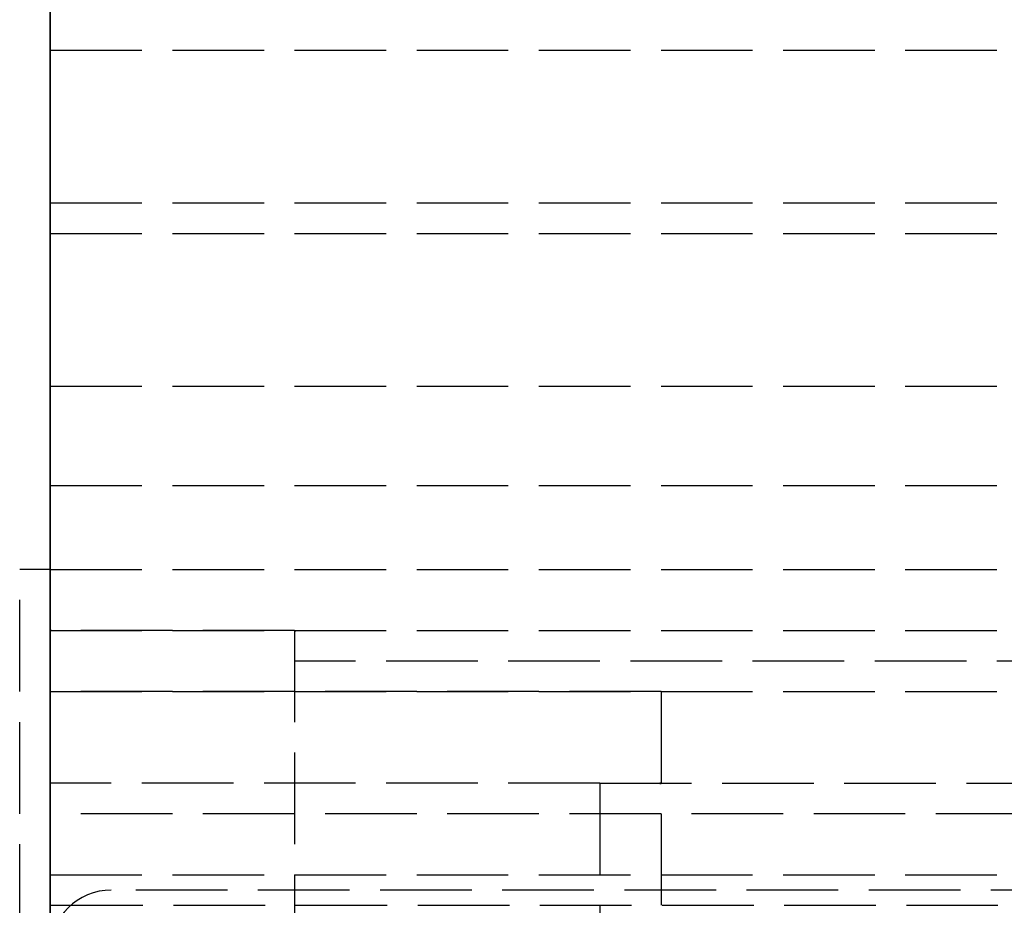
# Model space of a CAD drawing. Header units: millimetres. Extents: x 0 to 2050, y -94 to 94.
# Tile 4 of 13: x 0 to 16, y 5 to 20. Entities that reach past the tile are written whole.
import ezdxf

# ---------------------------------------------------------------- set-up
doc = ezdxf.new("R2010")
doc.units = ezdxf.units.MM
doc.header["$LTSCALE"] = 10
doc.linetypes.add('ALLCAD_Strich', pattern=[0.2, 0.15, -0.05])
doc.layers.add('BESCH_KONT_sich_schn_grun_2d', color=10, linetype='Continuous')
doc.layers.add('BESCH_KONT_sich_schn_seit_2d', color=160, linetype='Continuous')

msp = doc.modelspace()

# ---------------------------------------------------------------- linework, layer by layer
at = {"layer": 'BESCH_KONT_sich_schn_grun_2d', "linetype": 'ALLCAD_Strich'}
for p, q in [((0, 94), (0, -94)), ((0, 19.5), (2050, 19.5)), ((0, 17), (2050, 17)), ((0, 16.5), (2020, 16.5)), ((0, 14), (2020, 14)), ((0, 12.375), (2020, 12.375)), ((0, 11), (-0.5, 11)), ((-0.5, -11), (-0.5, 11)), ((0, 11), (1005, 11)), ((0.003, 10.005), (0, 10.005)), ((4, 10), (0, 10)), ((0, 10), (16, 10)), ((0.002, 10), (0.002, 10.005)), ((0.003, 10), (0.003, 10.005)), ((0.003, 10), (0.003, 10.005)), ((0.003, 10.005), (0.003, 10.005)), ((0.003, 10.005), (0.006, 10.005)), ((0.003, 10), (0.003, 10.005)), ((0.003, 10), (0.003, 10.005)), ((0.004, 10), (0.004, 10.005)), ((0.006, 10), (0.006, 10.005)), ((0.009, 10.005), (0.007, 10.005)), ((0.007, 10), (0.007, 10.005)), ((0.009, 10.005), (0.013, 10.005)), ((0.009, 10), (0.009, 10.005)), ((0.009, 10), (0.009, 10.005)), ((0.01, 10), (0.01, 10.005)), ((0.011, 10.005), (0.011, 10)), ((0.011, 10), (0.011, 10.005)), ((0.013, 10), (0.013, 10.005)), ((0.014, 10), (0.014, 10.005)), ((0.017, 10.005), (0.014, 10.005)), ((0.016, 10), (0.016, 10.005)), ((0.017, 10), (0.017, 10.005)), ((0.017, 10), (0.017, 10.005)), ((0.017, 10.005), (0.017, 10.005)), ((0.017, 10.005), (0.02, 10.005)), ((0.017, 10), (0.017, 10.005)), ((0.017, 10), (0.017, 10.005)), ((0.018, 10), (0.018, 10.005)), ((0.02, 10), (0.02, 10.005)), ((4, 10), (4, -10)), ((4, 10), (4.005, 10)), ((4, 9.998), (4.005, 9.998)), ((4, 9.997), (4.005, 9.997)), ((4, 9.997), (4.005, 9.997)), ((4, 9.997), (4.005, 9.997)), ((4, 9.996), (4.005, 9.996)), ((4, 9.995), (4.005, 9.995)), ((4.005, 9.997), (4.005, 10)), ((4.005, 9.996), (4.005, 9.997)), ((4.005, 9.996), (4.005, 9.994)), ((4, 9.994), (4.005, 9.994)), ((4, 9.993), (4.005, 9.993)), ((4, 9.991), (4.005, 9.991)), ((4, 9.991), (4.005, 9.991)), ((4, 9.99), (4.005, 9.99)), ((4.005, 9.989), (4, 9.989)), ((4, 9.989), (4.005, 9.989)), ((4, 9.987), (4.005, 9.987)), ((4, 9.986), (4.005, 9.986)), ((4, 9.984), (4.005, 9.984)), ((4, 9.983), (4.005, 9.983)), ((4, 9.983), (4.005, 9.983)), ((4, 9.983), (4.005, 9.983)), ((4, 9.983), (4.005, 9.983)), ((4, 9.982), (4.005, 9.982)), ((4, 9.98), (4.005, 9.98)), ((4.005, 9.991), (4.005, 9.993)), ((4.005, 9.991), (4.005, 9.987)), ((4.005, 9.983), (4.005, 9.986)), ((4.005, 9.983), (4.005, 9.983)), ((4.005, 9.983), (4.005, 9.98)), ((103, 9.5), (4, 9.5)), ((0, 9), (119.5, 9)), ((10, 9), (0, 9)), ((10, 9), (10, -9)), ((9, 7.5), (0, 7.5)), ((9, 7.5), (9, 4)), ((9, 7.5), (103, 7.5)), ((9.98, 7.495), (9.98, 7.497)), ((9.982, 7.497), (9.982, 7.495)), ((9.983, 7.498), (9.983, 7.498)), ((9.983, 7.493), (9.983, 7.493)), ((9.983, 7.492), (9.983, 7.492)), ((9.984, 7.497), (9.984, 7.495)), ((9.986, 7.495), (9.986, 7.497)), ((9.987, 7.5), (9.987, 7.492)), ((9.991, 7.5), (9.987, 7.5)), ((9.987, 7.492), (9.989, 7.492)), ((9.989, 7.498), (9.99, 7.498)), ((9.989, 7.496), (9.989, 7.498)), ((9.99, 7.496), (9.989, 7.496)), ((9.989, 7.492), (9.989, 7.495)), ((9.989, 7.495), (9.991, 7.495)), ((9.991, 7.497), (9.991, 7.497)), ((9.993, 7.497), (9.993, 7.498)), ((9.994, 7.495), (9.994, 7.497)), ((9.996, 7.497), (9.996, 7.495)), ((9.997, 7.498), (9.997, 7.498)), ((9.997, 7.493), (9.997, 7.493)), ((9.997, 7.492), (9.997, 7.492)), ((9.998, 7.497), (9.998, 7.495)), ((2020, 7), (0, 7)), ((0, 6), (2020, 6)), ((28.901, 5.75), (1, 5.75)), ((0.003, 5.505), (0, 5.505)), ((0, 5.5), (0.003, 5.5)), ((0.002, 5.5), (0.002, 5.505)), ((0.003, 5.505), (0.003, 5.5)), ((0.003, 5.505), (0.003, 5.505)), ((0.003, 5.5), (0.003, 5.505)), ((0.003, 5.5), (0.003, 5.505)), ((0.003, 5.505), (0.006, 5.505)), ((0.003, 5.5), (0.003, 5.505)), ((0.003, 5.5), (0.017, 5.5)), ((0.003, 5.5), (0.003, 5.5)), ((0.003, 5.5), (0.003, 5.5)), ((0.003, 5.5), (0.003, 5.5)), ((0.004, 5.5), (0.004, 5.505)), ((0.006, 5.5), (0.006, 5.505)), ((0.009, 5.505), (0.007, 5.505)), ((0.007, 5.5), (0.007, 5.505)), ((0.009, 5.505), (0.013, 5.505)), ((0.009, 5.5), (0.009, 5.505)), ((0.009, 5.5), (0.009, 5.505)), ((0.01, 5.5), (0.01, 5.505)), ((0.011, 5.505), (0.011, 5.5)), ((0.011, 5.5), (0.011, 5.505)), ((0.013, 5.5), (0.013, 5.505)), ((0.014, 5.5), (0.014, 5.505)), ((0.017, 5.505), (0.014, 5.505)), ((0.016, 5.5), (0.016, 5.505)), ((0.017, 5.5), (0.017, 5.505)), ((0.017, 5.5), (0.017, 5.505)), ((0.017, 5.505), (0.017, 5.505)), ((0.017, 5.505), (0.02, 5.505)), ((0.017, 5.5), (0.017, 5.505)), ((0.017, 5.505), (0.017, 5.5)), ((0.017, 5.5), (2020, 5.5)), ((0.017, 5.5), (0.017, 5.5)), ((0.017, 5.5), (0.017, 5.5)), ((0.017, 5.5), (0.017, 5.5)), ((0.018, 5.5), (0.018, 5.505)), ((0.02, 5.5), (0.02, 5.505))]:
    msp.add_line(p, q, dxfattribs=at)
for centre, radius, start, end in [((9.983, 7.497), 0.00271, 90, 180), ((9.983, 7.495), 0.00271, 180, 270), ((9.983, 7.497), 0.00116, 90, 180), ((9.983, 7.495), 0.00116, 180, 270), ((9.983, 7.497), 0.00271, 0, 90), ((9.983, 7.497), 0.00116, 360, 90), ((9.983, 7.495), 0.00116, 270, 0), ((9.983, 7.495), 0.00271, 270, 360), ((9.99, 7.497), 0.00093, 360, 90), ((9.99, 7.497), 0.00093, 270, 0), ((9.991, 7.498), 0.00217, 0, 90), ((9.991, 7.497), 0.00217, 270, 0), ((9.997, 7.497), 0.00271, 90, 180), ((9.997, 7.495), 0.00271, 180, 270), ((9.997, 7.497), 0.00116, 90, 180), ((9.997, 7.495), 0.00116, 180, 270), ((9.997, 7.497), 0.00271, 0, 90), ((9.997, 7.497), 0.00116, 360, 90), ((9.997, 7.495), 0.00116, 270, 0), ((9.997, 7.495), 0.00271, 270, 360), ((1, 4.75), 1, 90, 180)]:
    msp.add_arc(centre, radius, start, end, dxfattribs=at)
at = {"layer": 'BESCH_KONT_sich_schn_seit_2d', "linetype": 'ALLCAD_Strich'}
for p, q in [((0, -94, 2368), (0, 94, 2368)), ((0, 94, 2418), (0, -94, 2418)), ((0, -45.5), (0, 45.5)), ((0, 19.5, 2361.5), (0, 26, 2361.5)), ((0, 26, 2359.5), (0, 19.5, 2359.5)), ((0, 25.5, 2), (0, -25.5, 2)), ((0, 20, 9), (0, 11, 9)), ((0, 10, 2318), (0, 20, 2318)), ((0, 20, 9), (0, 20, 2318)), ((0, 17, 2368), (0, 19.5, 2368)), ((0, 19.5, 2368), (0, 19.5, 2361.5)), ((0, 19.5, 2359.5), (0, 19.5, 2353)), ((0, 19.5, 2353), (0, 17, 2353)), ((0, 17, 2362), (0, -17, 2362)), ((0, 17, 2362), (0, 17, 2368)), ((0, -17, 2359), (0, 17, 2359)), ((0, 17, 2353), (0, 17, 2359)), ((0, -16.5, 2355), (0, 16.5, 2355)), ((0, 16.5, 2355), (0, 16.5, 2322)), ((0, 16.5, 2322), (0, 7, 2322)), ((0, 14.5, 2359), (0, 14.5, 2355)), ((0, 5.5, 2352.5), (0, 14, 2352.5)), ((0, 14, 2326.5), (0, 14, 2352.5)), ((0, 12.375, 2326.5), (0, 14, 2326.5)), ((0, 7, 2324), (0, 12.375, 2325.5)), ((0, 12.375, 2325.5), (0, 12.375, 2326.5)), ((0, 12, 2330.5), (0, 12, 2340.5)), ((0, 12, 2340.5), (0, 11.75, 2340.5)), ((0, 12, 2330.5), (0, 11.75, 2330.5)), ((0, 12), (0, 12, 2)), ((0, 12, 2337.5), (0, -12, 2337.5)), ((0, 12, 2333.5), (0, -12, 2333.5)), ((0, 11.75, 2325.861), (0, 11.75, 2345.139)), ((0, 11.75, 2345.139), (0, 6.933, 2346.43)), ((0, 11.75, 2325.861), (0, 5.75, 2324.253)), ((0, 5.75, 2333), (0, 11.75, 2333)), ((0, 10, 2338), (0, 11.75, 2338)), ((0, 11.5, 2337.5), (0, 11.5, 2339)), ((0, 11.5, 2339), (0, 11.5, 2340.5)), ((0, 11.5, 2340.5), (0, 8, 2340.5)), ((0, 11, 26), (0, 11, 8)), ((0, -11, 26), (0, 11, 26)), ((0, 11, 8), (0, -11, 8)), ((0, 10, 9), (0, 11, 9)), ((0, 11, 9), (0, 10, 9)), ((0, 10.5, 2333.602), (0, 10.5, 2332.876)), ((0, 6.635, 2332.876), (0, 10.5, 2332.876)), ((0, 10.5, 2329.25), (0, 10.5, 2328.5)), ((0, 10.5, 2329.25), (0, 10.5, 2332.876)), ((0, -10.5, 2328.5), (0, 10.5, 2328.5)), ((0, 2.727, 2329.25), (0, 10.5, 2329.25)), ((0, -10.5, 2332.3), (0, 10.5, 2332.3)), ((0, -10.5, 2329.8), (0, 10.5, 2329.8)), ((0, 10, 9.006), (0, 10.005, 9.006)), ((0, 10, 9.008), (0, 10.005, 9.008)), ((0, 10, 9.006), (0, 10.005, 9.006)), ((0, 10, 9.005), (0, 10.005, 9.005)), ((0, 10, 9.003), (0, 10.005, 9.003)), ((0, 10, 9), (0, 10.005, 9)), ((0, 10, 9.004), (0, 10.005, 9.004)), ((0, 10, 9.005), (0, 10.005, 9.005)), ((0, 10, 9.005), (0, 10.005, 9.005)), ((0, 10, 9.007), (0, 10.005, 9.007)), ((0, 10, 9.002), (0, 10.005, 9.002)), ((0, 10, 9.003), (0, 10.005, 9.003)), ((0, 10.005, 9.003), (0, 10.005, 9)), ((0, 10, 9.008), (0, 10.005, 9.008)), ((0, 10.005, 9.008), (0, 10.005, 9.005)), ((0, 10, 9.005), (0, 10.005, 9.005)), ((0, 10.005, 9.003), (0, 10.005, 9.005)), ((0, 10, 2288), (0, -10, 2288)), ((0, 10, 2318), (0, 10, 2288)), ((0, -10, 2318), (0, 10, 2318)), ((0, 10, 2288), (0, 10, 2318)), ((0, -10, 2288), (0, 10, 2288)), ((0, 5.5, 2343.024), (0, 10, 2343.024)), ((0, 10, 2343.4), (0, 7.976, 2345.4)), ((0, 10, 2343.024), (0, 10, 2343.4)), ((0, 10, 2341.556), (0, 5.5, 2341.556)), ((0, 10, 2343.024), (0, 10, 2341.556)), ((0, 10, 2336.576), (0, 5.5, 2336.576)), ((0, 10, 2336.2), (0, 10, 2336.576)), ((0, 7.976, 2334.2), (0, 10, 2336.2)), ((0, 5.5, 2338.044), (0, 10, 2338.044)), ((0, 10, 2338.044), (0, 10, 2336.576)), ((0, 10, 2339.05), (0, 10, 2340.55)), ((0, 10, 2339.05), (0, 10, 2339.013)), ((0, 5.5, 2339.013), (0, 10, 2339.013)), ((0, 10, 2338.044), (0, 10, 2339.013)), ((0, 5.5, 2340.587), (0, 10, 2340.587)), ((0, 10, 2340.587), (0, 10, 2340.55)), ((0, 10, 2340.587), (0, 10, 2341.556)), ((0, 5.5, 2339.05), (0, 10, 2339.05)), ((0, 5.5, 2340.55), (0, 10, 2340.55)), ((0, 10, 2288.006), (0, 10, 2288.004)), ((0, 10, 26), (0, 10, 9.005)), ((0, 10, 9.003), (0, 10, 9)), ((0, 10, 9), (0, 10, 26)), ((0, 5.5, 2341.1), (0, 10, 2341.1)), ((0, 5.5, 2338.5), (0, 10, 2338.5)), ((0, 5.5, 2338.883), (0, 10, 2338.883)), ((0, 5.5, 2338.111), (0, 10, 2338.111)), ((0, 5.5, 2338), (0, 10, 2338)), ((0, 5.5, 2341.6), (0, 10, 2341.6)), ((0, 5.5, 2341.489), (0, 10, 2341.489)), ((0, 5.5, 2340.717), (0, 10, 2340.717)), ((0, 9.998, 2288.004), (0, 9.998, 2288.006)), ((0, 9.997, 2288.001), (0, 9.996, 2288.001)), ((0, 9.996, 2288.009), (0, 9.997, 2288.009)), ((0, 9.997, 2288.008), (0, 9.997, 2288.008)), ((0, 9.997, 2288.003), (0, 9.997, 2288.003)), ((0, 9.995, 2288.006), (0, 9.995, 2288.004)), ((0, 9.994, 2288.004), (0, 9.994, 2288.006)), ((0, 9.993, 2288.007), (0, 9.993, 2288.006)), ((0, 9.991, 2288.004), (0, 9.989, 2288.004)), ((0, 9.991, 2288.006), (0, 9.991, 2288.006)), ((0, 9.987, 2288.009), (0, 9.991, 2288.009)), ((0, 9.99, 2288.007), (0, 9.989, 2288.007)), ((0, 9.989, 2288.005), (0, 9.99, 2288.005)), ((0, 9.989, 2288.004), (0, 9.989, 2288.001)), ((0, 9.989, 2288.001), (0, 9.987, 2288.001)), ((0, 9.989, 2288.007), (0, 9.989, 2288.005)), ((0, 9.987, 2288.001), (0, 9.987, 2288.009)), ((0, 9.986, 2288.006), (0, 9.986, 2288.004)), ((0, 9.984, 2288.004), (0, 9.984, 2288.006)), ((0, 9.983, 2288.001), (0, 9.983, 2288.001)), ((0, 9.983, 2288.009), (0, 9.983, 2288.009)), ((0, 9.983, 2288.008), (0, 9.983, 2288.008)), ((0, 9.983, 2288.003), (0, 9.983, 2288.003)), ((0, 9.982, 2288.006), (0, 9.982, 2288.004)), ((0, 9.98, 2288.004), (0, 9.98, 2288.006)), ((0, -9.5, 2317.5), (0, 9.5, 2317.5)), ((0, 9.5, 2294.5), (0, -9.5, 2294.5)), ((0, 9.5, 2317.5), (0, 9.5, 2294.5)), ((0, 9, 4), (0, -9, 4)), ((0, 9, 2), (0, 9, 4)), ((0, 9, 2359), (0, 9, 2355)), ((0, 9, 2365), (0, 9, 2362)), ((0, 9, 2365), (0, -9, 2365)), ((0, 9, 8), (0, 9, 25)), ((0, 9, 25), (0, -9, 25)), ((0, 9, 2359), (0, 9, 2362)), ((0, 9, 2362), (0, 9, 2359)), ((0, 9, 25), (0, 9, 8)), ((0, -9, 25), (0, 9, 25)), ((0, 4.5, 2340.5), (0, 8, 2340.5)), ((0, 8, 2332.5), (0, 0, 2332.5)), ((0, 8, 2340.5), (0, 8, 2332.5)), ((0, 5.5, 2334.2), (0, 7.976, 2334.2)), ((0, 7.976, 2345.4), (0, 5.5, 2345.4)), ((0, 3.016, 2329.3), (0, 7.976, 2334.2)), ((0, 7.976, 2345.4), (0, 3.016, 2350.3)), ((0, 7.5, 2307.5), (0, -7.5, 2307.5)), ((0, -7.5, 2299.5), (0, 7.5, 2299.5)), ((0, 7.5, 2299.5), (0, 7.5, 2315.5)), ((0, 7.5, 2315.5), (0, 4, 2315.5)), ((0, 7.5, 9), (0, 7.5, 9.005)), ((0, -7.5, 9), (0, 7.5, 9)), ((0, 7.5, 9.005), (0, 7.497, 9.005)), ((0, 7.5, 9), (0, 7.5, 23.5)), ((0, 7.5, 23.5), (0, -7.5, 23.5)), ((0, 7.498, 9.005), (0, 7.498, 9)), ((0, 7.498, 9), (0, 7.498, 9.005)), ((0, 7.498, 9), (0, 7.498, 9.005)), ((0, 7.497, 9), (0, 7.497, 9.005)), ((0, 7.497, 9), (0, 7.497, 9.005)), ((0, 7.497, 9), (0, 7.497, 9.005)), ((0, 7.495, 9.005), (0, 7.497, 9.005)), ((0, 7.497, 9), (0, 7.497, 9.005)), ((0, 7.496, 9), (0, 7.496, 9.005)), ((0, 7.495, 9), (0, 7.495, 9.005)), ((0, 7.495, 9.005), (0, 7.492, 9.005)), ((0, 7.495, 9), (0, 7.495, 9.005)), ((0, 7.493, 9), (0, 7.493, 9.005)), ((0, 7.492, 9), (0, 7.492, 9.005)), ((0, 7.492, 9), (0, 7.492, 9.005)), ((0, 7, 2322), (0, 7, 2324)), ((0, 7, 18), (0, -7, 18)), ((0, 7, 18), (0, 7, 9)), ((0, 6.933, 2346.43), (0, 5.75, 2346.747)), ((0, -6.635, 2332.876), (0, 6.635, 2332.876)), ((0, 4, 5.5), (0, 6.5, 5.5)), ((0, 6.5, 4), (0, 6.5, 5.5)), ((0, 6.5, 2322.5), (0, 4.5, 2322.5)), ((0, 6.5, 2324.454), (0, 6.5, 2322.5)), ((0, 6.5, 2340.5), (0, 6.5, 2332.5)), ((0, 6.5, 2332.5), (0, 6.5, 2324.454)), ((0, 6.35, 2332.594), (0, 6.35, 2347.006)), ((0, 5.5, 2350.5), (0, 6, 2350.5)), ((0, 6, 2350.5), (0, 6, 2350)), ((0, 6, 2350), (0, 4, 2350)), ((0, 5.85, 2347.5), (0, 5.85, 2332.1)), ((0, 5.75, 2328.5), (0, 5.75, 2324.253)), ((0, 5.75, 2352.5), (0, 5.75, 2350.5)), ((0, 5.75, 2332.529), (0, 5.75, 2328.5)), ((0, 5.75, 2346.747), (0, 5.75, 2346.501)), ((0, 5.75, 2332.529), (0, 5.75, 2346.501)), ((0, 5.5, 2352.495), (0, 5.505, 2352.495)), ((0, 5.505, 2352.495), (0, 5.505, 2352.492)), ((0, 5.5, 2352.492), (0, 5.505, 2352.492)), ((0, 5.505, 2352.5), (0, 5.505, 2352.497)), ((0, 5.5, 2352.497), (0, 5.505, 2352.497)), ((0, 5.505, 2352.495), (0, 5.505, 2352.497)), ((0, 5.5, 2352.498), (0, 5.505, 2352.498)), ((0, 5.5, 2352.5), (0, 5.505, 2352.5)), ((0, 5.5, 2352.498), (0, 5.505, 2352.498)), ((0, 5.5, 2352.497), (0, 5.505, 2352.497)), ((0, 5.5, 2352.495), (0, 5.505, 2352.495)), ((0, 5.5, 2352.492), (0, 5.505, 2352.492)), ((0, 5.5, 2352.496), (0, 5.505, 2352.496)), ((0, 5.5, 2352.497), (0, 5.505, 2352.497)), ((0, 5.5, 2352.497), (0, 5.505, 2352.497)), ((0, 5.5, 2352.498), (0, 5.505, 2352.498)), ((0, 5.5, 2352.493), (0, 5.505, 2352.493)), ((0, 5.5, 2352.495), (0, 5.5, 2350.5)), ((0, 5.5, 2352.5), (0, 5.5, 2352.497)), ((0, 5.5, 2345.4), (0, 5.5, 2343.024)), ((0, 5.5, 2341.556), (0, 5.5, 2343.024)), ((0, 5.5, 2336.576), (0, 5.5, 2334.2)), ((0, 5.5, 2336.576), (0, 5.5, 2338.044)), ((0, 5.5, 2341.556), (0, 5.5, 2340.587)), ((0, 5.5, 2340.55), (0, 5.5, 2340.587)), ((0, 5.5, 2339.013), (0, 5.5, 2339.05)), ((0, 5.5, 2339.013), (0, 5.5, 2338.044)), ((0, 5.5, 2352.495), (0, 5.5, 2352.497)), ((0, 5.5, 2334.2), (0, 5.5, 2331.5)), ((0, 5.5, 2339.5), (0, 5.5, 2339.05)), ((0, 4.75, 2350.5), (0, 5.5, 2350.5)), ((0, 4.75, 2352.5), (0, 5.5, 2352.5))]:
    msp.add_line(p, q, dxfattribs=at)
at = {"layer": 'BESCH_KONT_sich_schn_seit_2d', "linetype": 'ALLCAD_Strich', "extrusion": (-1, 0, 0)}
for centre, radius, start, end in [((-9.997, 2288.004), 0.00271, 180, 270), ((-9.997, 2288.006), 0.00271, 90, 180), ((-9.996, 2288.004), 0.00271, 270, 0), ((-9.996, 2288.006), 0.00271, 0, 90), ((-9.991, 2288.007), 0.00217, 90, 180), ((-9.991, 2288.006), 0.00217, 180, 270), ((-9.983, 2288.004), 0.00271, 180, 270), ((-9.983, 2288.006), 0.00271, 90, 180), ((-9.983, 2288.004), 0.00271, 270, 0), ((-9.983, 2288.006), 0.00271, 0, 90)]:
    msp.add_arc(centre, radius, start, end, dxfattribs=at)
at = {"layer": 'BESCH_KONT_sich_schn_seit_2d', "linetype": 'ALLCAD_Strich', "extrusion": (1, 0, 0)}
for centre, radius, start, end in [((9.997, 2288.006), 0.00116, 0, 90), ((9.997, 2288.004), 0.00116, 270, 360), ((9.997, 2288.006), 0.00116, 90, 180), ((9.997, 2288.004), 0.00116, 180, 270), ((9.99, 2288.006), 0.00093, 270, 360), ((9.99, 2288.006), 0.00093, 0, 90), ((9.983, 2288.006), 0.00116, 0, 90), ((9.983, 2288.004), 0.00116, 270, 360), ((9.983, 2288.006), 0.00116, 90, 180), ((9.983, 2288.004), 0.00116, 180, 270), ((4.75, 2346.501), 1, 0, 87.134), ((4.75, 2332.529), 1, 313.6028, 0)]:
    msp.add_arc(centre, radius, start, end, dxfattribs=at)
at = {"layer": 'BESCH_KONT_sich_schn_seit_2d', "linetype": 'ALLCAD_Strich'}
for points, knots in [([(0, 7.984, 2334.208), (0, 8.023, 2334.189), (0, 8.062, 2334.171), (0, 8.505, 2333.969), (0, 8.93, 2333.829), (0, 9.74, 2333.655), (0, 10.124, 2333.611), (0, 10.5, 2333.602)], [12.622362, 12.622362, 12.622362, 12.622362, 12.747192, 12.747192, 14.016439, 14.016439, 15.13619, 15.13619, 15.13619, 15.13619]), ([(0, 4.5, 2339.75), (0, 4.5, 2339.522), (0, 4.513, 2339.244), (0, 4.6, 2338.594), (0, 4.679, 2338.218), (0, 4.864, 2337.658), (0, 4.93, 2337.482), (0, 5.088, 2337.118), (0, 5.181, 2336.93), (0, 5.391, 2336.555), (0, 5.508, 2336.368), (0, 5.764, 2336.009), (0, 5.901, 2335.836), (0, 6.312, 2335.372), (0, 6.624, 2335.081), (0, 7.283, 2334.589), (0, 7.624, 2334.381), (0, 7.984, 2334.208)], [4.406817, 4.406817, 4.406817, 4.406817, 5.92382, 5.92382, 7.531675, 7.531675, 8.200931, 8.200931, 8.870186, 8.870186, 9.539442, 9.539442, 10.208698, 10.208698, 11.477945, 11.477945, 12.622362, 12.622362, 12.622362, 12.622362])]:
    msp.add_open_spline(points, degree=3, knots=knots, dxfattribs=at)

doc.saveas('drawing.dxf')
